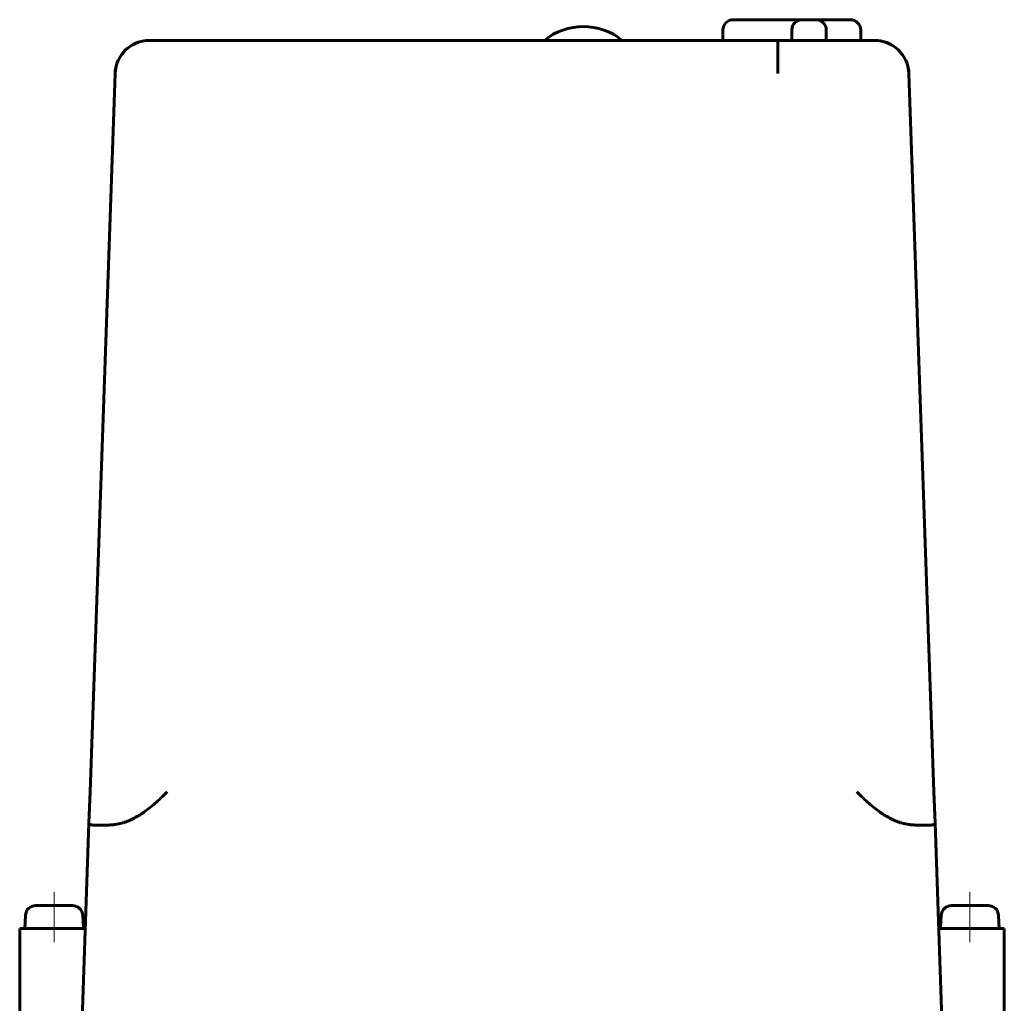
# Model space of a CAD drawing. Header units: millimetres. Extents: x -77 to 77, y -206 to 204.
# Tile 3 of 3: x -72 to 72, y 62 to 204. Entities that reach past the tile are written whole.
import ezdxf

# ---------------------------------------------------------------- set-up
doc = ezdxf.new("R2010")
doc.units = ezdxf.units.MM
doc.linetypes.add('K5LT_AXLED', pattern=[12, 7.5, -1.5, 1.5, -1.5])
doc.linetypes.add('K5LT_BASIC', pattern=[0])
doc.layers.add('Системный слой (1)', color=7, linetype='Continuous', true_color=0x6c6c6c)

# ---------------------------------------------------------------- blocks, each defined once
blk = doc.blocks.new('U11')
at = {"layer": 'Системный слой (1)', "color": 143, "linetype": 'K5LT_BASIC', "lineweight": 60, "true_color": 0x33acca}
for p, q in [((52.64, 201.5), (53.53, 201.42)), ((53.53, 201.42), (54.38, 201.19)), ((54.38, 201.19), (55.18, 200.81)), ((56.07, 200.14), (56.25, 199.97)), ((56.25, 199.97), (56.41, 199.79)), ((56.41, 199.79), (56.57, 199.6)), ((57.43, 197.94), (57.54, 197.53)), ((57.54, 197.53), (57.61, 197.1)), ((57.61, 197.1), (57.64, 196.67))]:
    blk.add_line(p, q, dxfattribs=at)
blk = doc.blocks.new('U12')
at = {"layer": 'Системный слой (1)', "color": 143, "linetype": 'K5LT_BASIC', "lineweight": 60, "true_color": 0x33acca}
for p, q in [((-56.54, 199.64), (-56.57, 199.6)), ((-56.5, 199.68), (-56.54, 199.64)), ((-56.47, 199.72), (-56.5, 199.68)), ((-57.54, 197.53), (-57.61, 197.1)), ((-57.43, 197.94), (-57.54, 197.53)), ((-57.61, 197.1), (-57.64, 196.67))]:
    blk.add_line(p, q, dxfattribs=at)
blk.add_arc((-53.47, 197.95), 3.33, 118.8005, 120.9066, dxfattribs=at)
blk = doc.blocks.new('U13')
at = {"layer": 'Системный слой (1)', "color": 143, "linetype": 'K5LT_BASIC', "lineweight": 60, "true_color": 0x33acca}
for p, q in [((-55.83, 200.35), (-56.16, 200.05)), ((-55.47, 200.62), (-55.83, 200.35)), ((-54.31, 201.22), (-55.08, 200.87)), ((-53.49, 201.43), (-54.31, 201.22)), ((-52.64, 201.5), (-53.49, 201.43)), ((-56.16, 200.05), (-56.47, 199.72))]:
    blk.add_line(p, q, dxfattribs=at)

msp = doc.modelspace()

# ---------------------------------------------------------------- linework, layer by layer
at = {"layer": 'Системный слой (1)', "color": 143, "linetype": 'K5LT_BASIC', "lineweight": 60, "true_color": 0x33acca}
for p, q in [((32.14, 204.5), (39.14, 204.5)), ((39.14, 204.5), (42.14, 204.5)), ((42.14, 204.5), (44.14, 204.5)), ((44.14, 204.5), (47.14, 204.5)), ((47.14, 204.5), (49.14, 204.5)), ((30.64, 201.5), (30.64, 203)), ((40.64, 201.5), (40.64, 203)), ((45.64, 201.5), (45.64, 203)), ((50.64, 201.5), (50.64, 203)), ((-38.62, 201.5), (-52.64, 201.5)), ((-38.62, 201.5), (38.62, 201.5)), ((52.64, 201.5), (38.62, 201.5)), ((-61.28, 92.33), (-57.64, 196.67)), ((61.28, 92.33), (57.64, 196.67)), ((-61.44, 87.85), (-61.28, 92.33)), ((61.44, 87.85), (61.28, 92.33)), ((-62.5, 57.5), (-61.44, 87.85)), ((-60.71, 87.5), (-59.08, 87.5)), ((59.08, 87.5), (60.71, 87.5)), ((62.5, 57.5), (61.44, 87.85)), ((-63.83, 75.8), (-69.17, 75.8)), ((69.17, 75.8), (63.83, 75.8)), ((-70.67, 74.37), (-70.75, 72.5)), ((-62.33, 74.37), (-62.25, 72.5)), ((62.33, 74.37), (62.25, 72.5)), ((70.67, 74.37), (70.75, 72.5)), ((-71.5, 72.5), (-69, 72.5)), ((-71.5, 72.5), (-71.5, 57.5)), ((-64.48, 72.5), (-69, 72.5)), ((-64.48, 72.5), (-61.98, 72.5)), ((64.48, 72.5), (61.98, 72.5)), ((69, 72.5), (64.48, 72.5)), ((69, 72.5), (71.5, 72.5)), ((71.5, 72.5), (71.5, 57.5))]:
    msp.add_line(p, q, dxfattribs=at)
at = {"layer": 'Системный слой (1)', "color": 30, "linetype": 'K5LT_AXLED', "lineweight": 18, "true_color": 0xff8000}
for p, q in [((-66.5, 77.8), (-66.5, 70.5)), ((66.5, 77.8), (66.5, 70.5))]:
    msp.add_line(p, q, dxfattribs=at)
at = {"layer": 'Системный слой (1)', "color": 143, "linetype": 'K5LT_BASIC', "lineweight": 60, "true_color": 0x33acca}
for centre, radius, start, end in [((32.14, 203), 1.5, 90, 180), ((42.14, 203), 1.5, 90, 180), ((44.14, 203), 1.5, 0, 90), ((49.14, 203), 1.5, 0, 90), ((10.36, 194.5), 9, 51.0576, 128.9424), ((-52.64, 196.5), 5, 90, 178), ((52.64, 196.5), 5, 2, 90), ((-69.17, 74.3), 1.5, 90, 177.5), ((-63.83, 74.3), 1.5, 2.5, 90), ((63.83, 74.3), 1.5, 90, 177.5), ((69.17, 74.3), 1.5, 2.5, 90)]:
    msp.add_arc(centre, radius, start, end, dxfattribs=at)
for points, knots in [([(38.62, 201.5), (38.62, 201.5), (38.62, 201.49), (38.62, 201.45), (38.62, 201.42), (38.62, 201.39), (38.62, 201.35), (38.62, 201.31), (38.62, 201.28), (38.62, 201.25), (38.62, 201.22), (38.62, 201.18), (38.62, 201.13), (38.62, 201.07), (38.62, 201.01), (38.62, 200.91), (38.62, 200.82), (38.62, 200.72), (38.62, 200.57), (38.62, 200.36), (38.62, 200.12), (38.62, 199.86), (38.62, 199.61), (38.62, 199.39), (38.62, 199.28), (38.62, 199.17), (38.62, 199.06), (38.62, 198.94), (38.62, 198.85), (38.62, 198.78), (38.62, 198.7), (38.62, 198.58), (38.62, 198.46), (38.62, 198.34), (38.62, 198.21), (38.62, 198.08), (38.62, 197.71), (38.62, 197.33), (38.62, 196.97), (38.62, 196.83), (38.62, 196.74), (38.62, 196.67)], [0, 0, 0, 0, 2.980014, 3.93823, 4.948994, 5.79638, 6.646035, 7.499117, 8.35325, 8.444277, 9.158486, 9.913664, 10.629675, 11.356288, 12.211795, 13.18559, 14.754724, 15.352983, 16.422393, 19.218344, 20.917, 22.297255, 25.390904, 26.086486, 26.802353, 27.543278, 28.288749, 29.031016, 29.765862, 29.860355, 30.481919, 31.186724, 31.911112, 32.666599, 33.43512, 34.185617, 34.89903, 39.738837, 40.513732, 40.892877, 42, 42, 42, 42]), ([(-56.44, 87.85), (-56.17, 87.93), (-55.65, 88.12), (-54.89, 88.47), (-54.16, 88.89), (-53.42, 89.38), (-52.65, 89.96), (-51.83, 90.65), (-50.96, 91.46), (-50.38, 92.03), (-50.08, 92.33)], [0, 0, 0, 0, 1.179446, 2.346792, 3.506516, 4.721817, 6.055008, 7.566692, 9.224065, 11, 11, 11, 11]), ([(56.44, 87.85), (56.17, 87.93), (55.65, 88.12), (54.89, 88.47), (54.16, 88.89), (53.42, 89.38), (52.65, 89.96), (51.83, 90.65), (50.96, 91.46), (50.38, 92.03), (50.08, 92.33)], [0, 0, 0, 0, 1.179446, 2.346792, 3.506516, 4.721817, 6.055008, 7.566692, 9.224065, 11, 11, 11, 11]), ([(-60.71, 87.5), (-60.84, 87.5), (-61.05, 87.51), (-61.27, 87.56), (-61.39, 87.64), (-61.44, 87.74), (-61.44, 87.82), (-61.44, 87.85)], [0, 0, 0, 0, 2.082633, 3.990909, 5.639238, 7.126822, 8, 8, 8, 8]), ([(-59.08, 87.5), (-58.85, 87.5), (-58.43, 87.51), (-57.85, 87.56), (-57.31, 87.64), (-56.85, 87.73), (-56.54, 87.82), (-56.44, 87.85)], [0, 0, 0, 0, 2.292642, 3.990909, 5.239007, 7.126822, 8, 8, 8, 8]), ([(59.08, 87.5), (58.85, 87.5), (58.43, 87.51), (57.85, 87.56), (57.31, 87.64), (56.85, 87.73), (56.54, 87.82), (56.44, 87.85)], [0, 0, 0, 0, 2.292642, 3.990909, 5.239007, 7.126822, 8, 8, 8, 8]), ([(60.71, 87.5), (60.84, 87.5), (61.05, 87.51), (61.27, 87.56), (61.39, 87.64), (61.44, 87.74), (61.44, 87.82), (61.44, 87.85)], [0, 0, 0, 0, 2.082633, 3.990909, 5.639238, 7.126822, 8, 8, 8, 8])]:
    msp.add_open_spline(points, degree=3, knots=knots, dxfattribs=at)

# ---------------------------------------------------------------- block references
at = {"layer": 'Системный слой (1)'}
for name in ['U12', 'U13', 'U11']:
    msp.add_blockref(name, (0, 0), dxfattribs=at)

doc.saveas('drawing.dxf')
